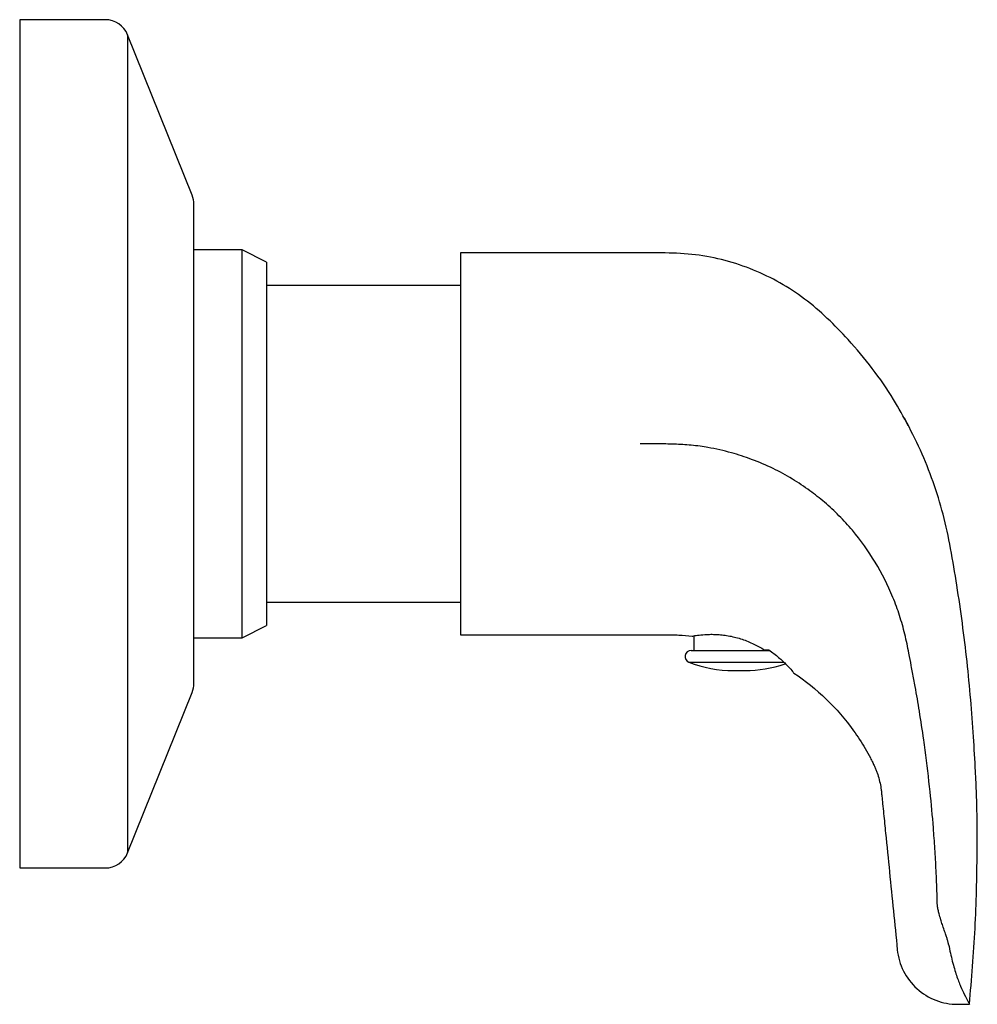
# Model space of a CAD drawing. Header units: millimetres. Extents: x 3872.846 to 3872.925, y 1846.1093 to 1846.1906.
import ezdxf

# ---------------------------------------------------------------- set-up
doc = ezdxf.new("R2010")
doc.units = ezdxf.units.MM
doc.layers.add('SANINDUSA', color=3, linetype='Continuous')

msp = doc.modelspace()

# ---------------------------------------------------------------- linework, layer by layer
at = {"layer": 'SANINDUSA'}
for p, q in [((3872.853021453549, 1846.190560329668), (3872.845967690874, 1846.190560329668)), ((3872.845967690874, 1846.190560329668), (3872.845967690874, 1846.120560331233)), ((3872.860194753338, 1846.176073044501), (3872.854877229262, 1846.189306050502)), ((3872.854877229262, 1846.189306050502), (3872.854877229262, 1846.155560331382)), ((3872.864338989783, 1846.171560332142), (3872.860338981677, 1846.171560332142)), ((3872.866338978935, 1846.170560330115), (3872.864338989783, 1846.171560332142)), ((3872.864338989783, 1846.139560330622), (3872.864338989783, 1846.171560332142)), ((3872.884338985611, 1846.171310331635), (3872.882338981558, 1846.171310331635)), ((3872.882338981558, 1846.171310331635), (3872.882338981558, 1846.139810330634)), ((3872.866338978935, 1846.170560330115), (3872.866338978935, 1846.140560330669)), ((3872.882338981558, 1846.16862504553), (3872.866338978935, 1846.16862504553)), ((3872.919022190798, 1846.157591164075), (3872.91897421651, 1846.157687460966)), ((3872.919023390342, 1846.157588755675), (3872.91897421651, 1846.157687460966)), ((3872.854877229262, 1846.155560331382), (3872.854877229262, 1846.121814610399)), ((3872.860338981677, 1846.135793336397), (3872.860338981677, 1846.155560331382)), ((3872.866338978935, 1846.142495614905), (3872.882338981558, 1846.142495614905)), ((3872.864338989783, 1846.139560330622), (3872.866338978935, 1846.140560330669)), ((3872.882338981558, 1846.139810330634), (3872.884338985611, 1846.139810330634)), ((3872.860338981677, 1846.139560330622), (3872.864338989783, 1846.139560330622)), ((3872.901588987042, 1846.139716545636), (3872.901588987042, 1846.138510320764)), ((3872.901375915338, 1846.138510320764), (3872.905338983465, 1846.138510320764)), ((3872.901192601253, 1846.137545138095), (3872.909048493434, 1846.137545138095)), ((3872.904858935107, 1846.136848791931), (3872.905819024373, 1846.136848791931)), ((3872.854877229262, 1846.121814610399), (3872.860194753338, 1846.135047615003)), ((3872.845967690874, 1846.120560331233), (3872.853021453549, 1846.120560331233)), ((3872.923361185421, 1846.109310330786), (3872.924338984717, 1846.109310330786))]:
    msp.add_line(p, q, dxfattribs=at)
for centre, radius, start, end in [((3872.853021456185, 1846.188560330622), 0.002, 21.89214295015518, 90), ((3872.858338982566, 1846.175327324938), 0.002, 0, 21.89214295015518), ((3872.901375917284, 1846.138010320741), 0.0005, 90, 248.4918438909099), ((3872.904858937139, 1846.146848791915), 0.01, 248.4918438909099, 270), ((3872.905819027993, 1846.146848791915), 0.01, 270, 289.2946151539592), ((3872.858338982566, 1846.135793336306), 0.002, 338.1078570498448, 0), ((3872.853021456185, 1846.122560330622), 0.002000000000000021, 270, 338.1078570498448)]:
    msp.add_arc(centre, radius, start, end, dxfattribs=at)
for points, knots in [([(3872.860338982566, 1846.155560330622), (3872.860338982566, 1846.160802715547), (3872.860338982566, 1846.165830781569), (3872.860338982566, 1846.173244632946), (3872.860338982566, 1846.175327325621), (3872.860338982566, 1846.175327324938)], [0, 0, 0, 0, 0.5, 0.5, 1, 1, 1, 1]), ([(3872.919290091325, 1846.157053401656), (3872.918899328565, 1846.157779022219), (3872.918017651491, 1846.159416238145), (3872.916353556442, 1846.161795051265), (3872.914505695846, 1846.164023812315), (3872.912631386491, 1846.16593807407), (3872.910778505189, 1846.167552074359), (3872.908725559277, 1846.168888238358), (3872.906519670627, 1846.169958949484), (3872.904180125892, 1846.170736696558), (3872.901735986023, 1846.171221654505), (3872.899235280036, 1846.171334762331), (3872.896727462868, 1846.171303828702), (3872.893949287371, 1846.171312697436), (3872.890947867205, 1846.171309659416), (3872.887656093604, 1846.171310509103), (3872.885466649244, 1846.171310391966), (3872.884338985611, 1846.171310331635)], [0, 0, 0, 0, 0.06052782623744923, 0.136568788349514, 0.2128475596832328, 0.2730649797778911, 0.3332992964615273, 0.393032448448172, 0.4524989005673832, 0.5130151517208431, 0.5737461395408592, 0.6349613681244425, 0.6965597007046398, 0.7580989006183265, 0.8391039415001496, 0.9171311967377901, 1, 1, 1, 1]), ([(3872.924833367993, 1846.128522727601), (3872.924784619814, 1846.129480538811), (3872.924684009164, 1846.131457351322), (3872.924451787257, 1846.134479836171), (3872.924147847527, 1846.137600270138), (3872.92376823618, 1846.140746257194), (3872.923313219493, 1846.143854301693), (3872.922817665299, 1846.146866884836), (3872.922209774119, 1846.149737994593), (3872.92136383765, 1846.152444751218), (3872.920337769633, 1846.155064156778), (3872.91946228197, 1846.156745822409), (3872.919022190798, 1846.157591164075)], [0, 0, 0, 0, 0.09634180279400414, 0.1988384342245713, 0.3045341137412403, 0.4110471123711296, 0.5163767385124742, 0.6186370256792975, 0.7158418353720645, 0.809689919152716, 0.9043347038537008, 1, 1, 1, 1]), ([(3872.92169289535, 1846.117429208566), (3872.921684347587, 1846.117764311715), (3872.921667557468, 1846.118422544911), (3872.921631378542, 1846.119394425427), (3872.921588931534, 1846.120336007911), (3872.921540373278, 1846.121251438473), (3872.921486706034, 1846.122142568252), (3872.921428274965, 1846.123009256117), (3872.92131139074, 1846.124575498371), (3872.921091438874, 1846.127000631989), (3872.920802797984, 1846.129426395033), (3872.920496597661, 1846.131640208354), (3872.920231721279, 1846.133390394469), (3872.919916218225, 1846.135239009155), (3872.919684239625, 1846.136493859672), (3872.919514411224, 1846.137407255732), (3872.919361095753, 1846.138199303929), (3872.919189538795, 1846.139062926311), (3872.918950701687, 1846.140105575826), (3872.918590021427, 1846.141392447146), (3872.917854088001, 1846.143411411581), (3872.916636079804, 1846.145829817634), (3872.915057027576, 1846.1480435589), (3872.913590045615, 1846.149645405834), (3872.91241638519, 1846.150732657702), (3872.911131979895, 1846.151747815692), (3872.909719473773, 1846.15268983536), (3872.908113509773, 1846.153565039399), (3872.906429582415, 1846.154285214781), (3872.904632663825, 1846.154868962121), (3872.903201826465, 1846.155193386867), (3872.902086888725, 1846.155366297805), (3872.90116001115, 1846.155471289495), (3872.900213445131, 1846.155526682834), (3872.899279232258, 1846.155551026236), (3872.898672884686, 1846.155558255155), (3872.897971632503, 1846.155559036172), (3872.897504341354, 1846.155559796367), (3872.897175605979, 1846.155560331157)], [0, 0, 0, 0, 0.01955954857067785, 0.03842024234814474, 0.05669133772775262, 0.07446638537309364, 0.09178777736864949, 0.1086330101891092, 0.1249776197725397, 0.1830648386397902, 0.2499685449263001, 0.266536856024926, 0.3124692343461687, 0.3524104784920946, 0.3750060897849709, 0.3862532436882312, 0.4061573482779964, 0.4216709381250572, 0.4371472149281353, 0.4680138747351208, 0.4989466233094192, 0.5612918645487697, 0.6236800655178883, 0.6549804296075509, 0.6862715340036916, 0.7156888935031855, 0.7491415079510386, 0.7838762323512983, 0.8208162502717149, 0.8543858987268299, 0.8925056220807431, 0.9050987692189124, 0.9193149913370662, 0.9461786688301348, 0.9596380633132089, 0.9731041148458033, 0.9810789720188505, 1, 1, 1, 1]), ([(3872.884338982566, 1846.139810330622), (3872.884888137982, 1846.139810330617), (3872.885437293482, 1846.139810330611), (3872.886429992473, 1846.139810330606), (3872.886789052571, 1846.139810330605), (3872.887591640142, 1846.139810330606), (3872.88803629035, 1846.139810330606), (3872.888685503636, 1846.139810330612), (3872.888898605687, 1846.139810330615), (3872.889307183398, 1846.139810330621), (3872.889504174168, 1846.139810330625), (3872.8900786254, 1846.13981033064), (3872.890438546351, 1846.139810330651), (3872.891135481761, 1846.139810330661), (3872.891473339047, 1846.139810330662), (3872.892153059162, 1846.139810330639), (3872.892497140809, 1846.139810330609), (3872.893201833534, 1846.139810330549), (3872.893560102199, 1846.139810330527), (3872.894277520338, 1846.13981033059), (3872.894635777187, 1846.139810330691), (3872.895704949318, 1846.139810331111), (3872.8964125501, 1846.139810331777), (3872.897474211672, 1846.139810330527), (3872.897828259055, 1846.139810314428), (3872.898360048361, 1846.139810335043), (3872.89853751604, 1846.139810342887), (3872.898893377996, 1846.139810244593), (3872.899067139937, 1846.139810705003), (3872.899424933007, 1846.139810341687), (3872.899616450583, 1846.139809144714), (3872.899990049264, 1846.139800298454), (3872.900173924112, 1846.13979291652), (3872.900729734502, 1846.13976316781), (3872.901098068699, 1846.13973254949), (3872.901463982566, 1846.139691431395)], [0, 0, 0, 0, 0.125000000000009, 0.125000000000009, 0.1875000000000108, 0.1875000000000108, 0.2500000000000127, 0.2500000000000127, 0.2812500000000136, 0.2812500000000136, 0.3125000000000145, 0.3125000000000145, 0.3750000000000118, 0.3750000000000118, 0.4375000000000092, 0.4375000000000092, 0.5000000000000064, 0.5000000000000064, 0.5625000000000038, 0.5625000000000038, 0.6250000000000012, 0.6250000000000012, 0.7499999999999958, 0.7499999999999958, 0.8124999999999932, 0.8124999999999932, 0.8437499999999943, 0.8437499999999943, 0.8749999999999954, 0.8749999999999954, 0.9062499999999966, 0.9062499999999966, 0.9374999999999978, 0.9374999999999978, 1, 1, 1, 1]), ([(3872.901463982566, 1846.139691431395), (3872.901463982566, 1846.139693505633), (3872.901512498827, 1846.13970393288), (3872.901655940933, 1846.139728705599), (3872.901716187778, 1846.139738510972), (3872.901857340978, 1846.139759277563), (3872.901938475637, 1846.139770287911), (3872.902213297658, 1846.139802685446), (3872.902441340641, 1846.139823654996), (3872.902827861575, 1846.139839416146), (3872.902964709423, 1846.139842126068), (3872.903254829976, 1846.139839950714), (3872.903408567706, 1846.139834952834), (3872.903722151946, 1846.139815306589), (3872.903883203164, 1846.139800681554), (3872.904213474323, 1846.139759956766), (3872.904383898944, 1846.139733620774), (3872.904727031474, 1846.13966851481), (3872.904898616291, 1846.139630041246), (3872.905241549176, 1846.139540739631), (3872.905413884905, 1846.139489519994), (3872.905916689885, 1846.139321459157), (3872.906236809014, 1846.139189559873), (3872.906850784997, 1846.138891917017), (3872.907137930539, 1846.13872928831), (3872.907403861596, 1846.138560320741)], [0, 0, 0, 0, 0.1249999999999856, 0.1249999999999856, 0.1874999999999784, 0.1874999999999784, 0.2499999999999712, 0.2499999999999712, 0.3749999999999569, 0.3749999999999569, 0.4374999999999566, 0.4374999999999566, 0.4999999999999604, 0.4999999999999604, 0.5624999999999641, 0.5624999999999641, 0.6249999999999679, 0.6249999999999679, 0.6874999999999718, 0.6874999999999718, 0.7499999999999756, 0.7499999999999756, 0.8749999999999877, 0.8749999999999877, 1, 1, 1, 1]), ([(3872.905338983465, 1846.138510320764), (3872.905588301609, 1846.138510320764), (3872.906086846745, 1846.138510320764), (3872.906820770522, 1846.138510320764), (3872.907429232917, 1846.138510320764), (3872.907746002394, 1846.138510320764), (3872.907860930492, 1846.138510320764)], [0, 0, 0, 0, 0.2716364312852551, 0.5431735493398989, 0.834257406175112, 1, 1, 1, 1]), ([(3872.907779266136, 1846.138560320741), (3872.908081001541, 1846.13835198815), (3872.908350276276, 1846.138140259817), (3872.908713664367, 1846.137828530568), (3872.908827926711, 1846.13772561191), (3872.909042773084, 1846.137524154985), (3872.909143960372, 1846.137424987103), (3872.909420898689, 1846.137143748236), (3872.909570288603, 1846.136977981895), (3872.90978207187, 1846.136730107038), (3872.909838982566, 1846.136655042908), (3872.909838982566, 1846.136644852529)], [0, 0, 0, 0, 0.2499999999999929, 0.2499999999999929, 0.3749999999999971, 0.3749999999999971, 0.5000000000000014, 0.5000000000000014, 0.7500000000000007, 0.7500000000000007, 1, 1, 1, 1]), ([(3872.909838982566, 1846.136644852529), (3872.911744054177, 1846.135381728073), (3872.913423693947, 1846.133774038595), (3872.915118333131, 1846.13141058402), (3872.915437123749, 1846.130919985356), (3872.915882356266, 1846.130159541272), (3872.916026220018, 1846.12990002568), (3872.916227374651, 1846.129517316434), (3872.916294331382, 1846.129386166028), (3872.916411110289, 1846.129150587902), (3872.916460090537, 1846.129047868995), (3872.91654651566, 1846.128856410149), (3872.916583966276, 1846.128767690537), (3872.916654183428, 1846.128590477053), (3872.91668756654, 1846.128500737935), (3872.916784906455, 1846.128223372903), (3872.916842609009, 1846.12803423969), (3872.916940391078, 1846.127657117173), (3872.916981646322, 1846.127465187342), (3872.917031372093, 1846.127175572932), (3872.917045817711, 1846.127081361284), (3872.917070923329, 1846.126882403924), (3872.917081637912, 1846.126776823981), (3872.917107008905, 1846.126526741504), (3872.917120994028, 1846.126386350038), (3872.91714820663, 1846.126115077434), (3872.91716150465, 1846.125983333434), (3872.917201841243, 1846.125582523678), (3872.917228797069, 1846.12531449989), (3872.91730955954, 1846.124511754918), (3872.917363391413, 1846.123976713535), (3872.917524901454, 1846.122371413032), (3872.917847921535, 1846.119160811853), (3872.918170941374, 1846.115950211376), (3872.918386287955, 1846.113809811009)], [0, 0, 0, 0, 0.2499999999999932, 0.2499999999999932, 0.3124999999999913, 0.3124999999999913, 0.3437499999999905, 0.3437499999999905, 0.3593749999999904, 0.3593749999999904, 0.3749999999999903, 0.3749999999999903, 0.3906249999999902, 0.3906249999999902, 0.4062499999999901, 0.4062499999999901, 0.4374999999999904, 0.4374999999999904, 0.4687499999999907, 0.4687499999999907, 0.4843749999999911, 0.4843749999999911, 0.4999999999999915, 0.4999999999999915, 0.5156249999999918, 0.5156249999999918, 0.5312499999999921, 0.5312499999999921, 0.5624999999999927, 0.5624999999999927, 0.6249999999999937, 0.6249999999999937, 0.749999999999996, 1, 1, 1, 1]), ([(3872.924338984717, 1846.109310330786), (3872.924514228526, 1846.111396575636), (3872.92486452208, 1846.115566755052), (3872.924997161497, 1846.121840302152), (3872.924974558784, 1846.126325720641), (3872.924834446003, 1846.128468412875), (3872.924833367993, 1846.128522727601)], [0, 0, 0, 0, 0.3183506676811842, 0.6363487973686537, 0.9541799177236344, 1, 1, 1, 1]), ([(3872.922617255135, 1846.114255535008), (3872.922609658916, 1846.114293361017), (3872.922594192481, 1846.114370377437), (3872.922564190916, 1846.11449108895), (3872.922529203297, 1846.114618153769), (3872.922489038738, 1846.11475192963), (3872.922444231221, 1846.11489244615), (3872.922368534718, 1846.115119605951), (3872.92225255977, 1846.115451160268), (3872.922107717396, 1846.115869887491), (3872.921961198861, 1846.116320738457), (3872.921845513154, 1846.116728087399), (3872.921754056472, 1846.11710873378), (3872.921713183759, 1846.117322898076), (3872.921692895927, 1846.117429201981)], [0, 0, 0, 0, 0.04036419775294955, 0.08218435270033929, 0.1255287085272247, 0.1704532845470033, 0.2170033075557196, 0.2652145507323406, 0.3934583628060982, 0.5356928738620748, 0.6581199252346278, 0.8090690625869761, 0.9052283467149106, 1, 1, 1, 1]), ([(3872.918386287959, 1846.113809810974), (3872.918447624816, 1846.113200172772), (3872.918622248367, 1846.112602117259), (3872.919174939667, 1846.111508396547), (3872.919552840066, 1846.111013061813), (3872.92046169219, 1846.110191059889), (3872.920992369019, 1846.109864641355), (3872.922135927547, 1846.109424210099), (3872.922748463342, 1846.109310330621), (3872.923361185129, 1846.109310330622)], [0, 0, 0, 0, 0.25, 0.25, 0.5, 0.5, 0.75, 0.75, 1, 1, 1, 1]), ([(3872.922617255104, 1846.114255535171), (3872.922712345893, 1846.113749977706), (3872.92281629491, 1846.113286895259), (3872.922980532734, 1846.112649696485), (3872.923036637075, 1846.112446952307), (3872.923150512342, 1846.112060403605), (3872.923208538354, 1846.111875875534), (3872.923381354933, 1846.111357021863), (3872.923494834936, 1846.111057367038), (3872.923711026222, 1846.110539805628), (3872.923814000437, 1846.110321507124), (3872.923905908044, 1846.110141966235)], [0, 0, 0, 0, 0.2500000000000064, 0.2500000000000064, 0.3750000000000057, 0.3750000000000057, 0.500000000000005, 0.500000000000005, 0.7500000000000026, 0.7500000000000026, 1, 1, 1, 1]), ([(3872.923905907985, 1846.1101419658), (3872.924047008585, 1846.109866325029), (3872.924155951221, 1846.109659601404), (3872.924301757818, 1846.109381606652), (3872.924338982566, 1846.109310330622), (3872.924338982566, 1846.109310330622)], [0, 0, 0, 0, 0.5, 0.5, 1, 1, 1, 1])]:
    msp.add_open_spline(points, degree=3, knots=knots, dxfattribs=at)
msp.add_open_spline([(3872.907403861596, 1846.138560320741), (3872.907524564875, 1846.138560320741), (3872.907649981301, 1846.138560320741), (3872.907779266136, 1846.138560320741)], degree=3, dxfattribs=at)

doc.saveas('drawing.dxf')
